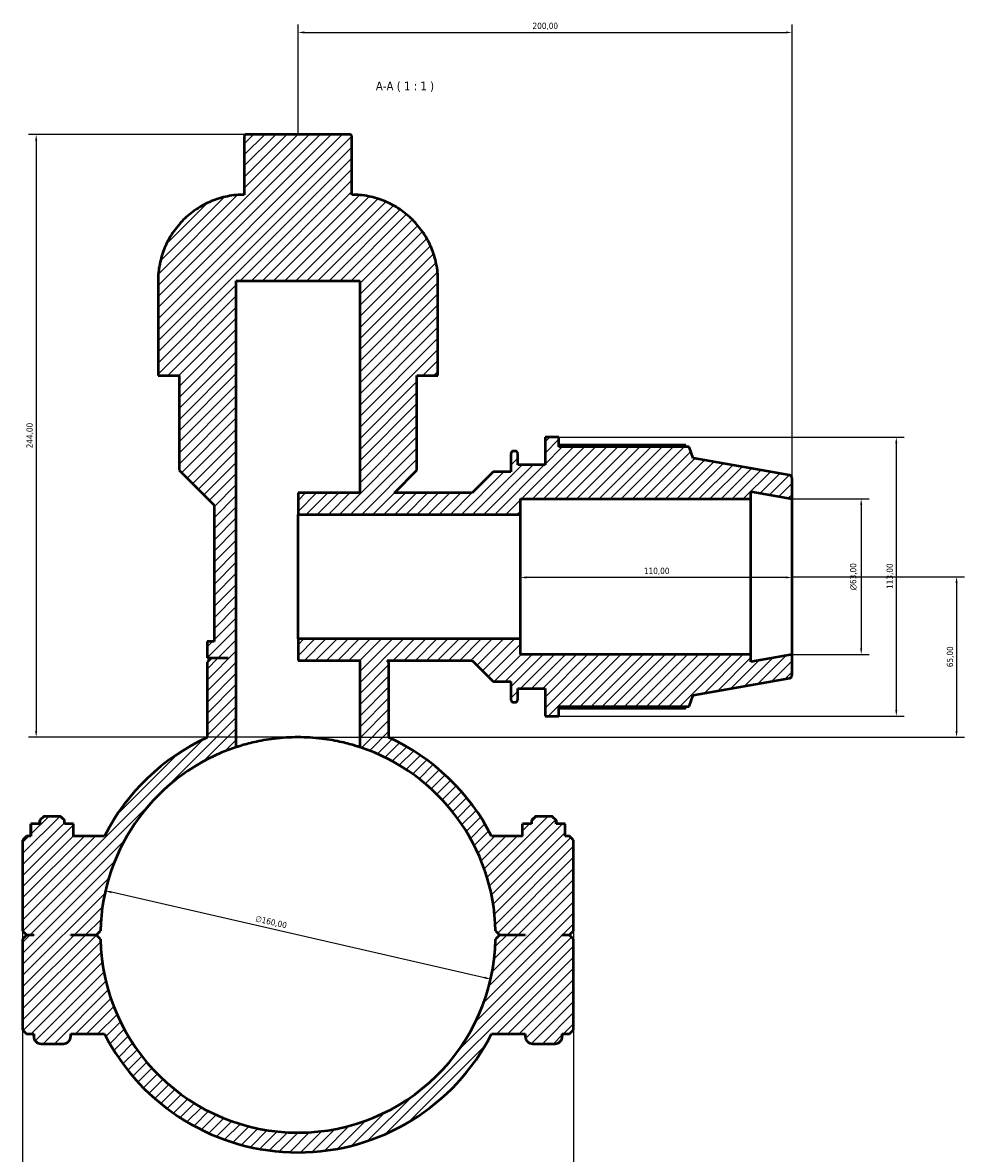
# Model space of a CAD drawing. Header units: millimetres. Extents: x 0 to 1071, y -40 to 1477.
# Tile 7 of 8: x 310 to 691, y 1019 to 1477. Entities that reach past the tile are written whole.
import ezdxf

# ---------------------------------------------------------------- set-up
doc = ezdxf.new("R2010")
doc.units = ezdxf.units.MM
for name, color, linetype, lineweight in [('Dimension (ISO)', 7, 'Continuous', 25), ('Hatch (ISO)', 7, 'Continuous', 18), ('Symbol (ISO)', 7, 'Continuous', 25), ('Visible (ISO)', 7, 'Continuous', 50)]:
    doc.layers.add(name, color=color, linetype=linetype, lineweight=lineweight)
doc.styles.add('Label Text (ISO)', font='tahoma.ttf')
doc.styles.add('Note Text (ISO)', font='tahoma.ttf')
doc.dimstyles.new('Default (ISO)', dxfattribs={"dimtxt": 2.5, "dimasz": 2.5, "dimexe": 3.175, "dimexo": 0, "dimgap": 0.762, "dimtad": 1, "dimrnd": 1e-08, "dimzin": 0, "dimtxsty": 'Note Text (ISO)', "dimcen": 0.09, "dimdle": 10, "dimclrd": 256, "dimclre": 256, "dimclrt": 256, "dimazin": 0, "dimtfac": 1.40208, "dimtmove": 0, "dimatfit": 3, "dimfxl": 1, "dimtolj": 1, "dimtzin": 0, "dimlwd": -1, "dimlwe": -1, "dimarcsym": 0})

# ---------------------------------------------------------------- blocks, each defined once
blk = doc.blocks.new('*D7')
at = {"layer": 'Defpoints', "color": 0, "transparency": 16777216}
for p in [(343.05, 1125.13), (499.02, 1089.42)]:
    blk.add_point(p, dxfattribs=at)
at = {"layer": 'Dimension (ISO)', "transparency": 16777216}
blk.add_line((496.58, 1089.98), (345.48, 1124.57), dxfattribs=at)
blk.add_arc((421.03, 1107.28), 80, 108.2094, 169.3777, dxfattribs=at)
for points in [[(345.58, 1124.98), (345.39, 1124.17), (343.05, 1125.13)], [(496.67, 1090.39), (496.49, 1089.57), (499.02, 1089.42)]]:
    blk.add_solid(points, dxfattribs=at)
at = {"layer": 'Dimension (ISO)', "color": 232, "true_color": 0xca0064, "transparency": 16777216, "insert": (404.17, 1115.22), "char_height": 2.5, "attachment_point": 1, "rotation": 347.1039, "style": 'Note Text (ISO)'}
blk.add_mtext('\\A1;∅160,00', dxfattribs=at)
blk = doc.blocks.new('*D8')
at = {"layer": 'Defpoints', "color": 0, "transparency": 16777216}
for p in [(400.23, 1431.28), (315.03, 1187.28), (421.03, 1187.28)]:
    blk.add_point(p, dxfattribs=at)
at = {"layer": 'Dimension (ISO)', "transparency": 16777216}
for p, q in [((400.23, 1431.28), (311.86, 1431.28)), ((315.03, 1428.78), (315.03, 1189.78)), ((421.03, 1187.28), (311.86, 1187.28))]:
    blk.add_line(p, q, dxfattribs=at)
for points in [[(314.61, 1428.78), (315.45, 1428.78), (315.03, 1431.28)], [(314.61, 1189.78), (315.45, 1189.78), (315.03, 1187.28)]]:
    blk.add_solid(points, dxfattribs=at)
at = {"layer": 'Dimension (ISO)', "color": 232, "true_color": 0xca0064, "transparency": 16777216, "insert": (311.1, 1304.23), "char_height": 2.5, "attachment_point": 1, "rotation": 90, "style": 'Note Text (ISO)'}
blk.add_mtext('\\A1;244,00', dxfattribs=at)
blk = doc.blocks.new('*D9')
at = {"layer": 'Defpoints', "color": 0, "transparency": 16777216}
for p in [(621.03, 1252.28), (421.03, 1187.28), (687.63, 1187.28)]:
    blk.add_point(p, dxfattribs=at)
at = {"layer": 'Dimension (ISO)', "transparency": 16777216}
for p, q in [((621.03, 1252.28), (690.8, 1252.28)), ((687.63, 1249.78), (687.63, 1189.78)), ((421.03, 1187.28), (690.8, 1187.28))]:
    blk.add_line(p, q, dxfattribs=at)
for points in [[(687.21, 1249.78), (688.05, 1249.78), (687.63, 1252.28)], [(687.21, 1189.78), (688.05, 1189.78), (687.63, 1187.28)]]:
    blk.add_solid(points, dxfattribs=at)
at = {"layer": 'Dimension (ISO)', "color": 232, "true_color": 0xca0064, "transparency": 16777216, "insert": (683.7, 1215.65), "char_height": 2.5, "attachment_point": 1, "rotation": 90, "style": 'Note Text (ISO)'}
blk.add_mtext('\\A1;65,00', dxfattribs=at)
blk = doc.blocks.new('*D10')
at = {"layer": 'Defpoints', "color": 0, "transparency": 16777216}
for p in [(511.03, 1252.28), (511.03, 1251.97), (621.03, 1252.28)]:
    blk.add_point(p, dxfattribs=at)
at = {"layer": 'Dimension (ISO)', "transparency": 16777216}
blk.add_line((618.53, 1251.97), (513.53, 1251.97), dxfattribs=at)
for points in [[(513.53, 1252.39), (513.53, 1251.56), (511.03, 1251.97)], [(618.53, 1252.39), (618.53, 1251.56), (621.03, 1251.97)]]:
    blk.add_solid(points, dxfattribs=at)
at = {"layer": 'Dimension (ISO)', "color": 232, "true_color": 0xca0064, "transparency": 16777216, "insert": (561.08, 1255.91), "char_height": 2.5, "attachment_point": 1, "style": 'Note Text (ISO)'}
blk.add_mtext('\\A1;110,00', dxfattribs=at)
blk = doc.blocks.new('*D11')
at = {"layer": 'Defpoints', "color": 0, "transparency": 16777216}
for p in [(621.03, 1283.78), (621.03, 1220.78), (649.03, 1220.78)]:
    blk.add_point(p, dxfattribs=at)
at = {"layer": 'Dimension (ISO)', "transparency": 16777216}
for p, q in [((621.03, 1283.78), (652.21, 1283.78)), ((649.03, 1281.28), (649.03, 1223.28)), ((621.03, 1220.78), (652.21, 1220.78))]:
    blk.add_line(p, q, dxfattribs=at)
for points in [[(648.62, 1281.28), (649.45, 1281.28), (649.03, 1283.78)], [(648.62, 1223.28), (649.45, 1223.28), (649.03, 1220.78)]]:
    blk.add_solid(points, dxfattribs=at)
at = {"layer": 'Dimension (ISO)', "color": 232, "true_color": 0xca0064, "transparency": 16777216, "insert": (644.51, 1246.72), "char_height": 2.5, "attachment_point": 1, "rotation": 90, "style": 'Note Text (ISO)'}
blk.add_mtext('\\A1;\\fAIGDT|b0|i0;\\H2.5000;\\ln\\fTahoma|b0|i0;\\H2.5000;63,00', dxfattribs=at)
blk = doc.blocks.new('*D12')
at = {"layer": 'Defpoints', "color": 0, "transparency": 16777216}
for p in [(526.68, 1308.78), (526.68, 1195.78), (663.24, 1195.78)]:
    blk.add_point(p, dxfattribs=at)
at = {"layer": 'Dimension (ISO)', "transparency": 16777216}
for p, q in [((526.68, 1308.78), (666.41, 1308.78)), ((663.24, 1306.28), (663.24, 1198.28)), ((526.68, 1195.78), (666.41, 1195.78))]:
    blk.add_line(p, q, dxfattribs=at)
for points in [[(662.82, 1306.28), (663.65, 1306.28), (663.24, 1308.78)], [(662.82, 1198.28), (663.65, 1198.28), (663.24, 1195.78)]]:
    blk.add_solid(points, dxfattribs=at)
at = {"layer": 'Dimension (ISO)', "color": 232, "true_color": 0xca0064, "transparency": 16777216, "insert": (659.3, 1247.33), "char_height": 2.5, "attachment_point": 1, "rotation": 90, "style": 'Note Text (ISO)'}
blk.add_mtext('\\A1;113,00', dxfattribs=at)
blk = doc.blocks.new('*D13')
at = {"layer": 'Defpoints', "color": 0, "transparency": 16777216}
for p in [(309.53, 1108.93), (532.53, 1108.93), (309.53, 978.93)]:
    blk.add_point(p, dxfattribs=at)
at = {"layer": 'Dimension (ISO)', "transparency": 16777216}
for p, q in [((309.53, 1108.93), (309.53, 975.75)), ((532.53, 1108.93), (532.53, 975.75)), ((530.03, 978.93), (312.03, 978.93))]:
    blk.add_line(p, q, dxfattribs=at)
for points in [[(312.03, 979.35), (312.03, 978.51), (309.53, 978.93)], [(530.03, 979.35), (530.03, 978.51), (532.53, 978.93)]]:
    blk.add_solid(points, dxfattribs=at)
at = {"layer": 'Dimension (ISO)', "color": 232, "true_color": 0xca0064, "transparency": 16777216, "insert": (404.98, 982.87), "char_height": 2.5, "attachment_point": 1, "style": 'Note Text (ISO)'}
blk.add_mtext('\\A1;223,00', dxfattribs=at)
blk = doc.blocks.new('*D15')
at = {"layer": 'Defpoints', "color": 0, "transparency": 16777216}
for p in [(621.03, 1472.54), (421.03, 1431.28), (621.03, 1283.78)]:
    blk.add_point(p, dxfattribs=at)
at = {"layer": 'Dimension (ISO)', "transparency": 16777216}
for p, q in [((421.03, 1431.28), (421.03, 1475.71)), ((621.03, 1283.78), (621.03, 1475.71)), ((423.53, 1472.54), (618.53, 1472.54))]:
    blk.add_line(p, q, dxfattribs=at)
for points in [[(423.53, 1472.96), (423.53, 1472.12), (421.03, 1472.54)], [(618.53, 1472.96), (618.53, 1472.12), (621.03, 1472.54)]]:
    blk.add_solid(points, dxfattribs=at)
at = {"layer": 'Dimension (ISO)', "color": 232, "true_color": 0xca0064, "transparency": 16777216, "insert": (515.98, 1476.47), "char_height": 2.5, "attachment_point": 1, "style": 'Note Text (ISO)'}
blk.add_mtext('\\A1;200,00', dxfattribs=at)

msp = doc.modelspace()

# ---------------------------------------------------------------- hatches: boundary and pattern name
at = {"layer": 'Hatch (ISO)'}
h = msp.add_hatch(dxfattribs=at)
h.set_pattern_fill('ANSI31', color=256, scale=25.4, style=0)
h.set_pattern_definition([(45, (0, 0), (-2.245064, 2.245064), [])])
edge = h.paths.add_edge_path()
edge.add_line((309.531, 1108.93), (311.131, 1107.33))
edge.add_line((311.131, 1107.33), (314.031, 1107.33))
edge.add_line((314.031, 1107.33), (314.031, 1107.23))
edge.add_line((314.031, 1107.23), (311.131, 1107.23))
edge.add_line((311.131, 1107.23), (309.531, 1105.63))
edge.add_line((309.531, 1105.63), (309.531, 1068.88))
edge.add_line((309.531, 1068.88), (311.131, 1067.28))
edge.add_line((311.131, 1067.28), (314.031, 1067.28))
edge.add_line((314.031, 1067.28), (314.031, 1066.28))
edge.add_spline(control_points=[(314.031, 1066.28), (314.031, 1065.91), (314.118, 1065.474), (314.401, 1064.79), (314.648, 1064.42), (315.172, 1063.897), (315.541, 1063.65), (316.225, 1063.367), (316.661, 1063.28), (317.031, 1063.28)], knot_values=[0, 0, 0, 0, 0.1110712, 0.1110712, 0.2221435, 0.2221435, 0.3332179, 0.3332179, 0.4442964, 0.4442964, 0.4442964, 0.4442964], degree=3, periodic=0)
edge.add_line((317.031, 1063.28), (326.031, 1063.28))
edge.add_spline(control_points=[(326.031, 1063.28), (326.401, 1063.28), (326.837, 1063.367), (327.521, 1063.65), (327.891, 1063.897), (328.414, 1064.42), (328.661, 1064.79), (328.944, 1065.474), (329.031, 1065.91), (329.031, 1066.28)], knot_values=[-0.4442964, -0.4442964, -0.4442964, -0.4442964, -0.3332179, -0.3332179, -0.2221435, -0.2221435, -0.1110712, -0.1110712, 0, 0, 0, 0], degree=3, periodic=0)
edge.add_line((329.031, 1066.28), (329.031, 1067.28))
edge.add_line((329.031, 1067.28), (342.648, 1067.28))
edge.add_ellipse((421.031, 1107.28), major_axis=(-78.384, -40), ratio=1, start_angle=0, end_angle=125.92862)
edge.add_line((499.415, 1067.28), (513.031, 1067.28))
edge.add_line((513.031, 1067.28), (513.031, 1066.28))
edge.add_spline(control_points=[(513.031, 1066.28), (513.031, 1065.91), (513.118, 1065.474), (513.401, 1064.79), (513.648, 1064.42), (514.172, 1063.897), (514.541, 1063.65), (515.225, 1063.367), (515.661, 1063.28), (516.031, 1063.28)], knot_values=[0, 0, 0, 0, 0.1110712, 0.1110712, 0.2221435, 0.2221435, 0.3332179, 0.3332179, 0.4442964, 0.4442964, 0.4442964, 0.4442964], degree=3, periodic=0)
edge.add_line((516.031, 1063.28), (525.031, 1063.28))
edge.add_spline(control_points=[(525.031, 1063.28), (525.401, 1063.28), (525.837, 1063.367), (526.521, 1063.65), (526.891, 1063.897), (527.414, 1064.42), (527.661, 1064.79), (527.944, 1065.474), (528.031, 1065.91), (528.031, 1066.28)], knot_values=[-0.4442964, -0.4442964, -0.4442964, -0.4442964, -0.3332179, -0.3332179, -0.2221435, -0.2221435, -0.1110712, -0.1110712, 0, 0, 0, 0], degree=3, periodic=0)
edge.add_line((528.031, 1066.28), (528.031, 1067.28))
edge.add_line((528.031, 1067.28), (530.931, 1067.28))
edge.add_line((530.931, 1067.28), (532.531, 1068.88))
edge.add_line((532.531, 1068.88), (532.531, 1105.63))
edge.add_line((532.531, 1105.63), (530.931, 1107.23))
edge.add_line((530.931, 1107.23), (528.031, 1107.23))
edge.add_line((528.031, 1107.23), (528.031, 1107.33))
edge.add_line((528.031, 1107.33), (530.931, 1107.33))
edge.add_line((530.931, 1107.33), (532.531, 1108.93))
edge.add_line((532.531, 1108.93), (532.531, 1145.68))
edge.add_line((532.531, 1145.68), (530.931, 1147.28))
edge.add_line((530.931, 1147.28), (529.138, 1147.28))
edge.add_line((529.138, 1147.28), (529.138, 1152.28))
edge.add_line((529.138, 1152.28), (525.531, 1152.28))
edge.add_line((525.531, 1152.28), (525.531, 1153.68))
edge.add_line((525.531, 1153.68), (523.931, 1155.28))
edge.add_line((523.931, 1155.28), (517.132, 1155.28))
edge.add_line((517.132, 1155.28), (515.531, 1153.68))
edge.add_line((515.531, 1153.68), (515.531, 1152.28))
edge.add_line((515.531, 1152.28), (511.871, 1152.28))
edge.add_line((511.871, 1152.28), (511.871, 1147.28))
edge.add_line((511.871, 1147.28), (499.415, 1147.28))
edge.add_ellipse((421.031, 1107.28), major_axis=(78.384, 40), ratio=1, start_angle=0, end_angle=38.22555)
edge.add_line((457.858, 1187.204), (457.858, 1217.68))
edge.add_line((457.858, 1217.68), (457.158, 1218.38))
edge.add_line((457.158, 1218.38), (491.556, 1218.38))
edge.add_line((491.556, 1218.38), (500.031, 1209.905))
edge.add_line((500.031, 1209.905), (507.174, 1209.905))
edge.add_line((507.174, 1209.905), (507.174, 1202.69))
edge.add_spline(control_points=[(507.174, 1202.69), (507.174, 1202.534), (507.21, 1202.351), (507.329, 1202.064), (507.433, 1201.909), (507.653, 1201.689), (507.808, 1201.585), (508.096, 1201.466), (508.279, 1201.43), (508.434, 1201.43)], knot_values=[-0.1866013, -0.1866013, -0.1866013, -0.1866013, -0.139951, -0.139951, -0.0933007, -0.0933007, -0.0466503, -0.0466503, 0, 0, 0, 0], degree=3, periodic=0)
edge.add_line((508.434, 1201.43), (508.771, 1201.43))
edge.add_spline(control_points=[(508.771, 1201.43), (508.927, 1201.43), (509.11, 1201.466), (509.397, 1201.585), (509.552, 1201.689), (509.772, 1201.909), (509.876, 1202.064), (509.995, 1202.351), (510.031, 1202.534), (510.031, 1202.69)], knot_values=[0, 0, 0, 0, 0.0466503, 0.0466503, 0.0933006, 0.0933006, 0.139951, 0.139951, 0.1866013, 0.1866013, 0.1866013, 0.1866013], degree=3, periodic=0)
edge.add_line((510.031, 1202.69), (510.031, 1207.08))
edge.add_line((510.031, 1207.08), (521.031, 1207.08))
edge.add_line((521.031, 1207.08), (521.031, 1195.78))
edge.add_line((521.031, 1195.78), (526.681, 1195.78))
edge.add_line((526.681, 1195.78), (526.681, 1199.735))
edge.add_line((526.681, 1199.735), (579.378, 1199.735))
edge.add_line((579.378, 1199.735), (581.031, 1204.277))
edge.add_line((581.031, 1204.277), (619.99, 1211.146))
edge.add_spline(control_points=[(619.99, 1211.146), (620.082, 1211.163), (620.174, 1211.19), (620.397, 1211.283), (620.552, 1211.386), (620.772, 1211.606), (620.876, 1211.761), (620.995, 1212.049), (621.031, 1212.232), (621.031, 1212.387)], knot_values=[0.0208059, 0.0208059, 0.0208059, 0.0208059, 0.0466503, 0.0466503, 0.0933006, 0.0933006, 0.139951, 0.139951, 0.1866013, 0.1866013, 0.1866013, 0.1866013], degree=3, periodic=0)
edge.add_line((621.031, 1212.387), (621.031, 1220.78))
edge.add_line((621.031, 1220.78), (604.365, 1217.841))
edge.add_line((604.365, 1217.841), (604.365, 1220.78))
edge.add_line((604.365, 1220.78), (511.031, 1220.78))
edge.add_line((511.031, 1220.78), (511.031, 1227.08))
edge.add_line((511.031, 1227.08), (421.031, 1227.08))
edge.add_line((421.031, 1227.08), (421.031, 1218.38))
edge.add_line((421.031, 1218.38), (446.031, 1218.38))
edge.add_line((446.031, 1218.38), (446.031, 1183.273))
edge.add_ellipse((421.031, 1107.28), major_axis=(25, 75.993), ratio=1, start_angle=289.39167, end_angle=360, ccw=False)
edge.add_line((501.014, 1108.93), (502.631, 1107.33))
edge.add_line((502.631, 1107.33), (513.031, 1107.33))
edge.add_line((513.031, 1107.33), (513.031, 1107.23))
edge.add_line((513.031, 1107.23), (502.631, 1107.23))
edge.add_line((502.631, 1107.23), (501.014, 1105.63))
edge.add_ellipse((421.031, 1107.28), major_axis=(79.983, -1.65), ratio=1, start_angle=182.36349, end_angle=360, ccw=False)
edge.add_line((341.048, 1105.63), (339.431, 1107.23))
edge.add_line((339.431, 1107.23), (329.031, 1107.23))
edge.add_line((329.031, 1107.23), (329.031, 1107.33))
edge.add_line((329.031, 1107.33), (339.431, 1107.33))
edge.add_line((339.431, 1107.33), (341.048, 1108.93))
edge.add_ellipse((421.031, 1107.28), major_axis=(-79.983, 1.65), ratio=1, start_angle=289.39167, end_angle=360, ccw=False)
edge.add_line((396.031, 1183.273), (396.031, 1372.023))
edge.add_line((396.031, 1372.023), (446.031, 1372.023))
edge.add_line((446.031, 1372.023), (446.031, 1286.18))
edge.add_line((446.031, 1286.18), (421.031, 1286.18))
edge.add_line((421.031, 1286.18), (421.031, 1277.48))
edge.add_line((421.031, 1277.48), (511.031, 1277.48))
edge.add_line((511.031, 1277.48), (511.031, 1283.78))
edge.add_line((511.031, 1283.78), (604.365, 1283.78))
edge.add_line((604.365, 1283.78), (604.365, 1286.719))
edge.add_line((604.365, 1286.719), (621.031, 1283.78))
edge.add_line((621.031, 1283.78), (621.031, 1292.173))
edge.add_spline(control_points=[(621.031, 1292.173), (621.031, 1292.328), (620.995, 1292.511), (620.876, 1292.798), (620.772, 1292.954), (620.552, 1293.173), (620.397, 1293.277), (620.174, 1293.37), (620.082, 1293.397), (619.99, 1293.413)], knot_values=[0.5598041, 0.5598041, 0.5598041, 0.5598041, 0.6064544, 0.6064544, 0.6531048, 0.6531048, 0.6997551, 0.6997551, 0.7255995, 0.7255995, 0.7255995, 0.7255995], degree=3, periodic=0)
edge.add_line((619.99, 1293.413), (581.031, 1300.283))
edge.add_line((581.031, 1300.283), (579.378, 1304.825))
edge.add_line((579.378, 1304.825), (526.681, 1304.825))
edge.add_line((526.681, 1304.825), (526.681, 1308.78))
edge.add_line((526.681, 1308.78), (521.031, 1308.78))
edge.add_line((521.031, 1308.78), (521.031, 1297.48))
edge.add_line((521.031, 1297.48), (510.031, 1297.48))
edge.add_line((510.031, 1297.48), (510.031, 1301.87))
edge.add_spline(control_points=[(510.031, 1301.87), (510.031, 1302.025), (509.995, 1302.208), (509.876, 1302.496), (509.772, 1302.651), (509.552, 1302.871), (509.397, 1302.974), (509.11, 1303.093), (508.927, 1303.13), (508.771, 1303.13)], knot_values=[-0.1866013, -0.1866013, -0.1866013, -0.1866013, -0.139951, -0.139951, -0.0933006, -0.0933006, -0.0466503, -0.0466503, 0, 0, 0, 0], degree=3, periodic=0)
edge.add_line((508.771, 1303.13), (508.434, 1303.13))
edge.add_spline(control_points=[(508.434, 1303.13), (508.279, 1303.13), (508.096, 1303.093), (507.808, 1302.974), (507.653, 1302.871), (507.433, 1302.651), (507.329, 1302.496), (507.21, 1302.208), (507.174, 1302.025), (507.174, 1301.87)], knot_values=[0, 0, 0, 0, 0.0466503, 0.0466503, 0.0933007, 0.0933007, 0.139951, 0.139951, 0.1866013, 0.1866013, 0.1866013, 0.1866013], degree=3, periodic=0)
edge.add_line((507.174, 1301.87), (507.174, 1294.655))
edge.add_line((507.174, 1294.655), (500.031, 1294.655))
edge.add_line((500.031, 1294.655), (491.556, 1286.18))
edge.add_line((491.556, 1286.18), (460.032, 1286.18))
edge.add_line((460.032, 1286.18), (469.189, 1295.337))
edge.add_line((469.189, 1295.337), (469.189, 1333.68))
edge.add_line((469.189, 1333.68), (477.687, 1333.68))
edge.add_line((477.687, 1333.68), (477.687, 1372.023))
edge.add_spline(control_points=[(477.687, 1372.023), (477.687, 1374.174), (477.475, 1376.523), (476.56, 1381.123), (475.857, 1383.375), (474.211, 1387.349), (473.116, 1389.438), (470.51, 1393.338), (468.999, 1395.149), (465.957, 1398.191), (464.146, 1399.702), (460.246, 1402.308), (458.156, 1403.403), (454.182, 1405.05), (451.931, 1405.753), (447.33, 1406.668), (444.981, 1406.88), (442.83, 1406.88)], knot_values=[7.3735287, 7.3735287, 7.3735287, 7.3735287, 8.0188051, 8.0188051, 8.6640815, 8.6640815, 9.309358, 9.309358, 9.9546345, 9.9546345, 10.5999113, 10.5999113, 11.2451881, 11.2451881, 11.8904659, 11.8904659, 12.5357437, 12.5357437, 12.5357437, 12.5357437], degree=3, periodic=0)
edge.add_line((442.83, 1406.88), (442.83, 1430.28))
edge.add_spline(control_points=[(442.83, 1430.28), (442.83, 1430.403), (442.801, 1430.549), (442.707, 1430.777), (442.624, 1430.9), (442.45, 1431.074), (442.327, 1431.156), (442.099, 1431.251), (441.953, 1431.28), (441.83, 1431.28)], knot_values=[0, 0, 0, 0, 0.037024, 0.037024, 0.0740481, 0.0740481, 0.1110723, 0.1110723, 0.1480964, 0.1480964, 0.1480964, 0.1480964], degree=3, periodic=0)
edge.add_line((441.83, 1431.28), (400.232, 1431.28))
edge.add_spline(control_points=[(400.232, 1431.28), (400.109, 1431.28), (399.964, 1431.251), (399.736, 1431.156), (399.613, 1431.074), (399.438, 1430.9), (399.356, 1430.777), (399.261, 1430.549), (399.232, 1430.403), (399.232, 1430.28)], knot_values=[-0.1480964, -0.1480964, -0.1480964, -0.1480964, -0.1110723, -0.1110723, -0.0740481, -0.0740481, -0.037024, -0.037024, 0, 0, 0, 0], degree=3, periodic=0)
edge.add_line((399.232, 1430.28), (399.232, 1406.88))
edge.add_spline(control_points=[(399.232, 1406.88), (397.081, 1406.88), (394.732, 1406.668), (390.132, 1405.753), (387.88, 1405.05), (383.906, 1403.403), (381.817, 1402.308), (377.917, 1399.702), (376.106, 1398.191), (373.064, 1395.149), (371.553, 1393.338), (368.947, 1389.438), (367.852, 1387.349), (366.205, 1383.375), (365.503, 1381.123), (364.587, 1376.523), (364.375, 1374.174), (364.375, 1372.023)], knot_values=[16.9583711, 16.9583711, 16.9583711, 16.9583711, 17.6036488, 17.6036488, 18.2489266, 18.2489266, 18.8942034, 18.8942034, 19.5394802, 19.5394802, 20.1847567, 20.1847567, 20.8300332, 20.8300332, 21.4753096, 21.4753096, 22.120586, 22.120586, 22.120586, 22.120586], degree=3, periodic=0)
edge.add_line((364.375, 1372.023), (364.375, 1333.68))
edge.add_line((364.375, 1333.68), (372.874, 1333.68))
edge.add_line((372.874, 1333.68), (372.874, 1295.337))
edge.add_line((372.874, 1295.337), (387.038, 1281.173))
edge.add_line((387.038, 1281.173), (387.038, 1226.047))
edge.add_line((387.038, 1226.047), (384.205, 1226.047))
edge.add_line((384.205, 1226.047), (384.205, 1219.38))
edge.add_line((384.205, 1219.38), (392.703, 1219.38))
edge.add_line((392.703, 1219.38), (392.703, 1219.28))
edge.add_line((392.703, 1219.28), (385.805, 1219.28))
edge.add_line((385.805, 1219.28), (384.205, 1217.68))
edge.add_line((384.205, 1217.68), (384.205, 1187.204))
edge.add_ellipse((421.031, 1107.28), major_axis=(-36.826, 79.924), ratio=1, start_angle=0, end_angle=38.22555)
edge.add_line((342.648, 1147.28), (330.191, 1147.28))
edge.add_line((330.191, 1147.28), (330.191, 1152.28))
edge.add_line((330.191, 1152.28), (326.531, 1152.28))
edge.add_line((326.531, 1152.28), (326.531, 1153.68))
edge.add_line((326.531, 1153.68), (324.931, 1155.28))
edge.add_line((324.931, 1155.28), (318.132, 1155.28))
edge.add_line((318.132, 1155.28), (316.531, 1153.68))
edge.add_line((316.531, 1153.68), (316.531, 1152.28))
edge.add_line((316.531, 1152.28), (312.924, 1152.28))
edge.add_line((312.924, 1152.28), (312.924, 1147.28))
edge.add_line((312.924, 1147.28), (311.131, 1147.28))
edge.add_line((311.131, 1147.28), (309.531, 1145.68))
edge.add_line((309.531, 1145.68), (309.531, 1108.93))

# ---------------------------------------------------------------- linework, layer by layer
at = {"layer": 'Visible (ISO)'}
for p, q in [((399.232, 1430.28), (399.232, 1406.88)), ((441.83, 1431.28), (400.232, 1431.28)), ((442.83, 1406.88), (442.83, 1430.28)), ((364.375, 1372.023), (364.375, 1333.68)), ((396.031, 1183.273), (396.031, 1372.023)), ((396.031, 1372.023), (446.031, 1372.023)), ((446.031, 1372.023), (446.031, 1286.18)), ((477.687, 1333.68), (477.687, 1372.023)), ((364.375, 1333.68), (372.874, 1333.68)), ((372.874, 1333.68), (372.874, 1295.337)), ((469.189, 1295.337), (469.189, 1333.68)), ((469.189, 1333.68), (477.687, 1333.68)), ((526.681, 1308.78), (521.031, 1308.78)), ((521.031, 1308.78), (521.031, 1297.48)), ((526.681, 1304.825), (526.681, 1308.78)), ((577.939, 1305.442), (526.681, 1305.442)), ((579.378, 1304.825), (526.681, 1304.825)), ((581.031, 1300.283), (579.378, 1304.825)), ((507.174, 1301.87), (507.174, 1294.655)), ((508.771, 1303.13), (508.434, 1303.13)), ((510.031, 1297.48), (510.031, 1301.87)), ((619.99, 1293.413), (581.031, 1300.283)), ((372.874, 1295.337), (387.038, 1281.173)), ((460.032, 1286.18), (469.189, 1295.337)), ((521.031, 1297.48), (510.031, 1297.48)), ((500.031, 1294.655), (491.556, 1286.18)), ((507.174, 1294.655), (500.031, 1294.655)), ((621.031, 1283.78), (621.031, 1292.173)), ((446.031, 1286.18), (421.031, 1286.18)), ((421.031, 1286.18), (421.031, 1277.48)), ((491.556, 1286.18), (460.032, 1286.18)), ((604.365, 1283.78), (604.365, 1286.719)), ((604.365, 1286.719), (621.031, 1283.78)), ((511.031, 1277.48), (511.031, 1283.78)), ((511.031, 1283.78), (604.365, 1283.78)), ((604.365, 1220.78), (604.365, 1283.78)), ((621.031, 1220.78), (621.031, 1283.78)), ((387.038, 1281.173), (387.038, 1226.047)), ((421.031, 1277.48), (511.031, 1277.48)), ((421.031, 1255.448), (421.031, 1277.48)), ((511.031, 1227.08), (511.031, 1277.48)), ((421.031, 1249.111), (421.031, 1255.448)), ((421.031, 1227.08), (421.031, 1249.111)), ((511.031, 1227.08), (421.031, 1227.08)), ((421.031, 1227.08), (421.031, 1218.38)), ((511.031, 1220.78), (511.031, 1227.08)), ((387.038, 1226.047), (384.205, 1226.047)), ((384.205, 1226.047), (384.205, 1219.38)), ((384.205, 1219.38), (392.703, 1219.38)), ((385.805, 1219.28), (384.205, 1217.68)), ((384.205, 1217.68), (384.205, 1187.204)), ((392.703, 1219.28), (385.805, 1219.28)), ((392.703, 1219.38), (392.703, 1219.28)), ((421.031, 1218.38), (446.031, 1218.38)), ((446.031, 1218.38), (446.031, 1183.273)), ((457.858, 1217.68), (457.158, 1218.38)), ((457.158, 1218.38), (491.556, 1218.38)), ((457.858, 1187.204), (457.858, 1217.68)), ((491.556, 1218.38), (500.031, 1209.905)), ((604.365, 1220.78), (511.031, 1220.78)), ((621.031, 1220.78), (604.365, 1217.841)), ((604.365, 1217.841), (604.365, 1220.78)), ((621.031, 1212.387), (621.031, 1220.78)), ((500.031, 1209.905), (507.174, 1209.905)), ((507.174, 1209.905), (507.174, 1202.69)), ((581.031, 1204.277), (619.99, 1211.146)), ((510.031, 1202.69), (510.031, 1207.08)), ((510.031, 1207.08), (521.031, 1207.08)), ((521.031, 1207.08), (521.031, 1195.78)), ((579.378, 1199.735), (581.031, 1204.277)), ((508.434, 1201.43), (508.771, 1201.43)), ((526.681, 1195.78), (526.681, 1199.735)), ((526.681, 1199.735), (579.378, 1199.735)), ((526.681, 1199.117), (577.939, 1199.117)), ((521.031, 1195.78), (526.681, 1195.78)), ((318.131, 1155.28), (316.531, 1153.68)), ((316.531, 1153.68), (316.531, 1152.28)), ((316.531, 1153.68), (316.531, 1153.68)), ((316.531, 1152.28), (316.531, 1153.68)), ((318.131, 1155.28), (318.132, 1155.28)), ((324.931, 1155.28), (318.132, 1155.28)), ((324.931, 1155.28), (324.931, 1155.28)), ((324.931, 1155.28), (326.531, 1153.68)), ((326.531, 1152.28), (326.531, 1153.68)), ((326.531, 1153.68), (326.531, 1153.68)), ((326.531, 1152.28), (326.531, 1153.68)), ((517.131, 1155.28), (515.531, 1153.68)), ((515.531, 1153.68), (515.531, 1152.28)), ((515.531, 1153.68), (515.531, 1153.68)), ((515.531, 1153.68), (515.531, 1152.28)), ((517.132, 1155.28), (517.131, 1155.28)), ((523.931, 1155.28), (517.132, 1155.28)), ((523.931, 1155.28), (523.931, 1155.28)), ((523.931, 1155.28), (525.531, 1153.68)), ((525.531, 1152.28), (525.531, 1153.68)), ((525.531, 1153.68), (525.531, 1153.68)), ((525.531, 1153.68), (525.531, 1152.28)), ((312.871, 1152.28), (312.924, 1152.28)), ((312.871, 1147.28), (312.871, 1152.28)), ((316.531, 1152.28), (312.924, 1152.28)), ((312.924, 1152.28), (312.924, 1147.28)), ((330.191, 1152.28), (326.531, 1152.28)), ((330.191, 1147.28), (330.191, 1152.28)), ((515.531, 1152.28), (511.871, 1152.28)), ((511.871, 1147.28), (511.871, 1152.28)), ((529.138, 1152.28), (525.531, 1152.28)), ((529.138, 1147.28), (529.138, 1152.28)), ((529.191, 1152.28), (529.138, 1152.28)), ((529.191, 1147.28), (529.191, 1152.28)), ((311.131, 1147.28), (309.531, 1145.68)), ((309.531, 1145.68), (309.531, 1108.93)), ((312.924, 1147.28), (311.131, 1147.28)), ((342.648, 1147.28), (330.191, 1147.28)), ((511.871, 1147.28), (499.415, 1147.28)), ((530.931, 1147.28), (529.138, 1147.28)), ((532.531, 1145.68), (530.931, 1147.28)), ((532.531, 1108.93), (532.531, 1145.68)), ((309.531, 1108.93), (311.131, 1107.33)), ((339.431, 1107.33), (341.048, 1108.93)), ((501.014, 1108.93), (502.631, 1107.33)), ((530.931, 1107.33), (532.531, 1108.93)), ((311.131, 1107.23), (309.531, 1105.63)), ((309.531, 1105.63), (309.531, 1068.88)), ((311.131, 1107.33), (314.031, 1107.33)), ((314.031, 1107.23), (311.131, 1107.23)), ((314.031, 1107.33), (314.031, 1107.23)), ((314.031, 1107.23), (314.031, 1107.33)), ((329.031, 1107.23), (329.031, 1107.33)), ((329.031, 1107.33), (339.431, 1107.33)), ((329.031, 1107.23), (329.031, 1107.33)), ((339.431, 1107.23), (329.031, 1107.23)), ((341.048, 1105.63), (339.431, 1107.23)), ((502.631, 1107.23), (501.014, 1105.63)), ((502.631, 1107.33), (513.031, 1107.33)), ((513.031, 1107.23), (502.631, 1107.23)), ((513.031, 1107.33), (513.031, 1107.23)), ((513.031, 1107.33), (513.031, 1107.23)), ((528.031, 1107.23), (528.031, 1107.33)), ((528.031, 1107.33), (530.931, 1107.33)), ((528.031, 1107.33), (528.031, 1107.23)), ((530.931, 1107.23), (528.031, 1107.23)), ((532.531, 1105.63), (530.931, 1107.23)), ((532.531, 1068.88), (532.531, 1105.63)), ((309.531, 1068.88), (311.131, 1067.28)), ((311.131, 1067.28), (314.031, 1067.28)), ((314.031, 1067.28), (314.031, 1066.28)), ((314.031, 1066.28), (314.031, 1067.28)), ((329.031, 1066.28), (329.031, 1067.28)), ((329.031, 1067.28), (342.648, 1067.28)), ((329.031, 1066.28), (329.031, 1067.28)), ((499.415, 1067.28), (513.031, 1067.28)), ((513.031, 1067.28), (513.031, 1066.28)), ((513.031, 1067.28), (513.031, 1066.28)), ((528.031, 1066.28), (528.031, 1067.28)), ((528.031, 1067.28), (530.931, 1067.28)), ((528.031, 1067.28), (528.031, 1066.28)), ((530.931, 1067.28), (532.531, 1068.88)), ((317.031, 1063.28), (326.031, 1063.28)), ((516.031, 1063.28), (525.031, 1063.28))]:
    msp.add_line(p, q, dxfattribs=at)
for centre, radius, start, end in [((421.031, 1107.28), 88, 114.73875, 152.96431), ((421.031, 1107.28), 88, 27.03569, 65.26125), ((421.031, 1107.28), 80, 108.20992, 178.81826), ((421.031, 1107.28), 80, 1.18174, 71.79008), ((421.031, 1107.28), 80, 181.18174, 358.81826), ((421.031, 1107.28), 88, 207.03569, 332.96431), ((317.031, 1066.28), 3, 180, 270), ((326.031, 1066.28), 3, 270, 0), ((516.031, 1066.28), 3, 180, 270), ((525.031, 1066.28), 3, 270, 0)]:
    msp.add_arc(centre, radius, start, end, dxfattribs=at)
for points, knots in [([(400.232, 1431.28), (400.109, 1431.28), (399.964, 1431.251), (399.736, 1431.156), (399.613, 1431.074), (399.438, 1430.9), (399.356, 1430.777), (399.261, 1430.549), (399.232, 1430.403), (399.232, 1430.28)], [-0.14809644, -0.14809644, -0.14809644, -0.14809644, -0.11107225, -0.11107225, -0.07404812, -0.07404812, -0.03702404, -0.03702404, 0, 0, 0, 0]), ([(442.83, 1430.28), (442.83, 1430.403), (442.801, 1430.549), (442.707, 1430.777), (442.624, 1430.9), (442.45, 1431.074), (442.327, 1431.156), (442.099, 1431.251), (441.953, 1431.28), (441.83, 1431.28)], [0, 0, 0, 0, 0.03702404, 0.03702404, 0.07404812, 0.07404812, 0.11107225, 0.11107225, 0.14809644, 0.14809644, 0.14809644, 0.14809644]), ([(399.232, 1406.88), (397.081, 1406.88), (394.732, 1406.668), (390.132, 1405.753), (387.88, 1405.05), (383.906, 1403.403), (381.817, 1402.308), (377.917, 1399.702), (376.106, 1398.191), (373.064, 1395.149), (371.553, 1393.338), (368.947, 1389.438), (367.852, 1387.349), (366.205, 1383.375), (365.503, 1381.123), (364.587, 1376.523), (364.375, 1374.174), (364.375, 1372.023)], [16.9583711, 16.9583711, 16.9583711, 16.9583711, 17.6036488, 17.6036488, 18.2489266, 18.2489266, 18.8942034, 18.8942034, 19.5394802, 19.5394802, 20.1847567, 20.1847567, 20.8300332, 20.8300332, 21.4753096, 21.4753096, 22.120586, 22.120586, 22.120586, 22.120586]), ([(477.687, 1372.023), (477.687, 1374.174), (477.475, 1376.523), (476.56, 1381.123), (475.857, 1383.375), (474.211, 1387.349), (473.116, 1389.438), (470.51, 1393.338), (468.999, 1395.149), (465.957, 1398.191), (464.146, 1399.702), (460.246, 1402.308), (458.156, 1403.403), (454.182, 1405.05), (451.931, 1405.753), (447.33, 1406.668), (444.981, 1406.88), (442.83, 1406.88)], [7.3735287, 7.3735287, 7.3735287, 7.3735287, 8.0188051, 8.0188051, 8.6640815, 8.6640815, 9.309358, 9.309358, 9.9546345, 9.9546345, 10.5999113, 10.5999113, 11.2451881, 11.2451881, 11.8904659, 11.8904659, 12.5357437, 12.5357437, 12.5357437, 12.5357437]), ([(508.434, 1303.13), (508.279, 1303.13), (508.096, 1303.093), (507.808, 1302.974), (507.653, 1302.871), (507.433, 1302.651), (507.329, 1302.496), (507.21, 1302.208), (507.174, 1302.025), (507.174, 1301.87)], [0, 0, 0, 0, 0.04665032, 0.04665032, 0.09330065, 0.09330065, 0.13995098, 0.13995098, 0.18660133, 0.18660133, 0.18660133, 0.18660133]), ([(510.031, 1301.87), (510.031, 1302.025), (509.995, 1302.208), (509.876, 1302.496), (509.772, 1302.651), (509.552, 1302.871), (509.397, 1302.974), (509.11, 1303.093), (508.927, 1303.13), (508.771, 1303.13)], [-0.18660133, -0.18660133, -0.18660133, -0.18660133, -0.13995098, -0.13995098, -0.09330064, -0.09330064, -0.04665032, -0.04665032, 0, 0, 0, 0]), ([(621.031, 1292.173), (621.031, 1292.328), (620.995, 1292.511), (620.876, 1292.798), (620.772, 1292.954), (620.552, 1293.173), (620.397, 1293.277), (620.174, 1293.37), (620.082, 1293.397), (619.99, 1293.413)], [0.55980405, 0.55980405, 0.55980405, 0.55980405, 0.60645441, 0.60645441, 0.65310476, 0.65310476, 0.69975509, 0.69975509, 0.72559951, 0.72559951, 0.72559951, 0.72559951]), ([(619.99, 1211.146), (620.082, 1211.163), (620.174, 1211.19), (620.397, 1211.283), (620.552, 1211.386), (620.772, 1211.606), (620.876, 1211.761), (620.995, 1212.049), (621.031, 1212.232), (621.031, 1212.387)], [0.02080589, 0.02080589, 0.02080589, 0.02080589, 0.04665031, 0.04665031, 0.09330064, 0.09330064, 0.13995099, 0.13995099, 0.18660135, 0.18660135, 0.18660135, 0.18660135]), ([(507.174, 1202.69), (507.174, 1202.534), (507.21, 1202.351), (507.329, 1202.064), (507.433, 1201.909), (507.653, 1201.689), (507.808, 1201.585), (508.096, 1201.466), (508.279, 1201.43), (508.434, 1201.43)], [-0.18660133, -0.18660133, -0.18660133, -0.18660133, -0.13995098, -0.13995098, -0.09330065, -0.09330065, -0.04665032, -0.04665032, 0, 0, 0, 0]), ([(508.771, 1201.43), (508.927, 1201.43), (509.11, 1201.466), (509.397, 1201.585), (509.552, 1201.689), (509.772, 1201.909), (509.876, 1202.064), (509.995, 1202.351), (510.031, 1202.534), (510.031, 1202.69)], [0, 0, 0, 0, 0.04665032, 0.04665032, 0.09330064, 0.09330064, 0.13995098, 0.13995098, 0.18660133, 0.18660133, 0.18660133, 0.18660133]), ([(446.031, 1183.273), (446.028, 1183.274), (445.876, 1183.325), (445.241, 1183.529), (444.755, 1183.684), (443.477, 1184.069), (442.682, 1184.3), (440.85, 1184.792), (439.813, 1185.052), (437.605, 1185.552), (436.358, 1185.81), (433.638, 1186.292), (432.166, 1186.516), (429.089, 1186.888), (427.482, 1187.036), (424.243, 1187.232), (422.612, 1187.28), (419.45, 1187.28), (417.819, 1187.232), (414.58, 1187.036), (412.973, 1186.888), (409.896, 1186.516), (408.424, 1186.292), (405.705, 1185.81), (404.457, 1185.552), (402.249, 1185.052), (401.212, 1184.792), (399.38, 1184.3), (398.586, 1184.069), (397.307, 1183.684), (396.822, 1183.529), (396.187, 1183.325), (396.034, 1183.274), (396.031, 1183.273)], [0.0046381, 0.0046381, 0.0046381, 0.0046381, 0.474393, 0.474393, 0.948786, 0.948786, 1.4231791, 1.4231791, 1.8975721, 1.8975721, 2.3717974, 2.3717974, 2.8460228, 2.8460228, 3.3202481, 3.3202481, 3.7944735, 3.7944735, 4.2686988, 4.2686988, 4.7429242, 4.7429242, 5.2171495, 5.2171495, 5.6913749, 5.6913749, 6.1657679, 6.1657679, 6.6401609, 6.6401609, 7.1145539, 7.1145539, 7.5843089, 7.5843089, 7.5843089, 7.5843089]), ([(314.031, 1066.28), (314.031, 1065.91), (314.118, 1065.474), (314.401, 1064.79), (314.648, 1064.42), (315.172, 1063.897), (315.541, 1063.65), (316.225, 1063.367), (316.661, 1063.28), (317.031, 1063.28)], [0, 0, 0, 0, 0.11107122, 0.11107122, 0.22214353, 0.22214353, 0.33321793, 0.33321793, 0.44429636, 0.44429636, 0.44429636, 0.44429636]), ([(326.031, 1063.28), (326.401, 1063.28), (326.837, 1063.367), (327.521, 1063.65), (327.891, 1063.897), (328.414, 1064.42), (328.661, 1064.79), (328.944, 1065.474), (329.031, 1065.91), (329.031, 1066.28)], [-0.44429636, -0.44429636, -0.44429636, -0.44429636, -0.33321793, -0.33321793, -0.22214353, -0.22214353, -0.11107122, -0.11107122, 0, 0, 0, 0]), ([(513.031, 1066.28), (513.031, 1065.91), (513.118, 1065.474), (513.401, 1064.79), (513.648, 1064.42), (514.172, 1063.897), (514.541, 1063.65), (515.225, 1063.367), (515.661, 1063.28), (516.031, 1063.28)], [0, 0, 0, 0, 0.11107122, 0.11107122, 0.22214353, 0.22214353, 0.33321793, 0.33321793, 0.44429636, 0.44429636, 0.44429636, 0.44429636]), ([(525.031, 1063.28), (525.401, 1063.28), (525.837, 1063.367), (526.521, 1063.65), (526.891, 1063.897), (527.414, 1064.42), (527.661, 1064.79), (527.944, 1065.474), (528.031, 1065.91), (528.031, 1066.28)], [-0.44429636, -0.44429636, -0.44429636, -0.44429636, -0.33321793, -0.33321793, -0.22214353, -0.22214353, -0.11107122, -0.11107122, 0, 0, 0, 0])]:
    msp.add_open_spline(points, degree=3, knots=knots, dxfattribs=at)
for points, weights in [([(578.297, 1304.825), (578.121, 1305.131), (577.939, 1305.442)], [1.00134738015, 1.00074760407, 1]), ([(577.939, 1199.117), (578.121, 1199.429), (578.297, 1199.735)], [1, 1.00074760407, 1.00134738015]), ([(318.132, 1155.28), (317.484, 1154.632), (316.531, 1153.68)], [1, 1.01865226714, 1]), ([(326.531, 1153.68), (325.579, 1154.632), (324.931, 1155.28)], [1, 1.01865226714, 1]), ([(517.132, 1155.28), (516.484, 1154.632), (515.531, 1153.68)], [1, 1.01865226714, 1]), ([(525.531, 1153.68), (524.579, 1154.632), (523.931, 1155.28)], [1, 1.01865226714, 1])]:
    msp.add_rational_spline(points, weights, degree=2, dxfattribs=at)

# ---------------------------------------------------------------- texts
at = {"layer": 'Symbol (ISO)', "insert": (452.539, 1448.499), "char_height": 3.5, "attachment_point": 7, "style": 'Label Text (ISO)'}
msp.add_mtext('A-A ( 1 : 1 )', dxfattribs=at)

# ---------------------------------------------------------------- dimensions: what is measured, and where the dimension line sits
at = {"layer": 'Dimension (ISO)'}
for base, p1, p2, angle, override, picture, middle in [((621.031, 1472.539), (421.031, 1431.28), (621.031, 1283.78), 180, {"dimdec": 2, "dimtp": 0, "dimtm": 0, "dimtdec": 2, "dimtofl": 0, "dimatfit": 1}, '*D15', (521.031, 1472.539)), ((315.031, 1187.28), (400.232, 1431.28), (421.031, 1187.28), 90, {"dimdec": 2, "dimtp": 0, "dimtm": 0, "dimtdec": 2, "dimtofl": 0, "dimatfit": 1}, '*D8', (315.031, 1309.28)), ((663.235, 1195.78), (526.681, 1308.78), (526.681, 1195.78), 90, {"dimdec": 2, "dimtp": 0, "dimtm": 0, "dimtdec": 2, "dimtofl": 0, "dimatfit": 1}, '*D12', (663.235, 1252.28)), ((511.031, 1251.975), (621.031, 1252.28), (511.031, 1252.28), 180, {"dimdec": 2, "dimse1": 1, "dimse2": 1, "dimtp": 0, "dimtm": 0, "dimtdec": 2, "dimtofl": 0, "dimatfit": 1}, '*D10', (566.031, 1251.975)), ((687.629, 1187.28), (621.031, 1252.28), (421.031, 1187.28), 90, {"dimdec": 2, "dimtp": 0, "dimtm": 0, "dimtdec": 2, "dimtofl": 0, "dimatfit": 1}, '*D9', (687.629, 1219.78))]:
    dim = msp.add_linear_dim(base=base, p1=p1, p2=p2, angle=angle, dimstyle='Default (ISO)', override=override, dxfattribs=at)
    dim.commit()
    dim.dimension.update_dxf_attribs({"geometry": picture, "text_midpoint": middle, "dimtype": 160})
dim = msp.add_linear_dim(base=(649.033, 1220.78), p1=(621.031, 1283.78), p2=(621.031, 1220.78), angle=90, text='\\fAIGDT|b0|i0;\\H2.5000;\\ln\\fTahoma|b0|i0;\\H2.5000;<>', dimstyle='Default (ISO)', override={"dimdec": 2, "dimtp": 0, "dimtm": 0, "dimtdec": 2, "dimtofl": 0, "dimatfit": 1}, dxfattribs=at)
dim.commit()
dim.dimension.update_dxf_attribs({"geometry": '*D11', "text_midpoint": (649.033, 1252.28), "dimtype": 160})
dim = msp.add_diameter_dim_2p(p1=(499.016, 1089.422), p2=(343.047, 1125.133), dimstyle='Default (ISO)', override={"dimdec": 2, "dimlfac": 0.999971, "dimtp": 0, "dimtm": 0, "dimtdec": 2, "dimatfit": 2}, dxfattribs=at)
dim.commit()
dim.dimension.update_dxf_attribs({"geometry": '*D7', "text_midpoint": (409.55, 1109.906), "dimtype": 163})
dim = msp.add_linear_dim(base=(309.531, 978.93), p1=(532.531, 1108.93), p2=(309.531, 1108.93), dimstyle='Default (ISO)', override={"dimdec": 2, "dimtp": 0, "dimtm": 0, "dimtdec": 2, "dimtofl": 0, "dimatfit": 1}, dxfattribs=at)
dim.commit()
dim.dimension.update_dxf_attribs({"geometry": '*D13', "text_midpoint": (410.031, 978.93), "dimtype": 160})

doc.saveas('drawing.dxf')
